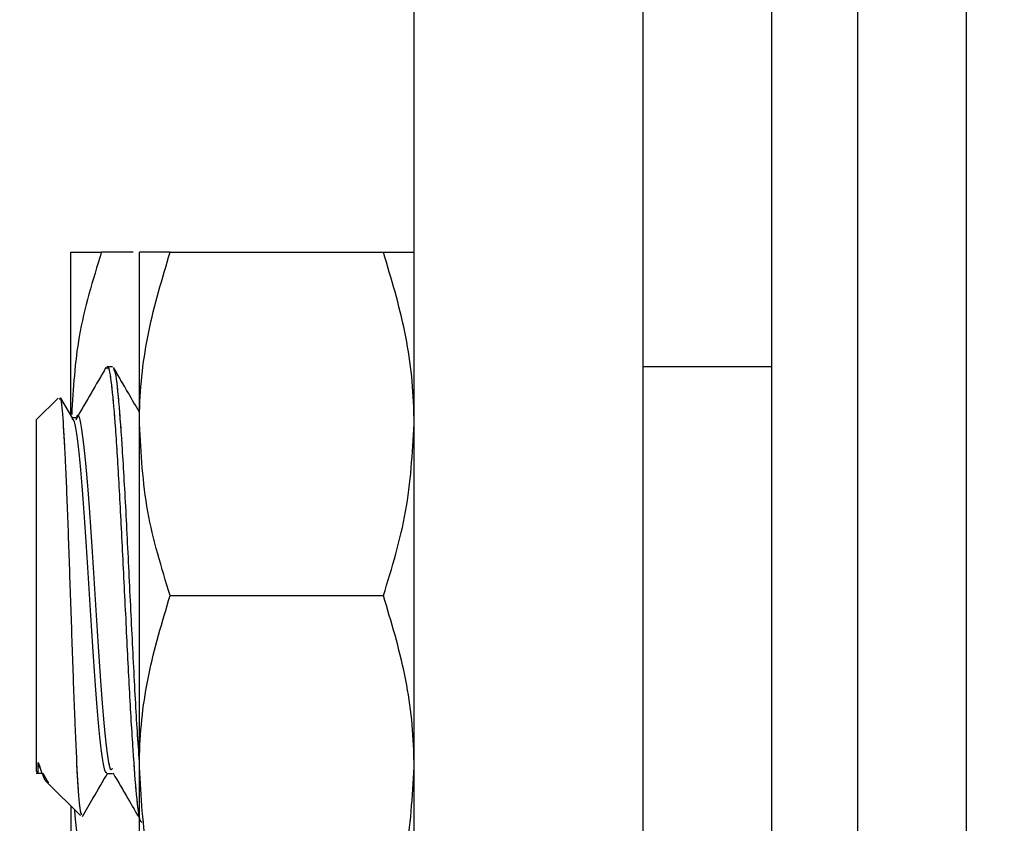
# Paper-space layout 'Sheet9' of a CAD drawing. Header units: inches. Extents: x 2.34 to 9.39, y 0.52 to 7.47.
# Tile 5 of 32: x 4.19 to 4.25, y 2.14 to 2.19. Entities that reach past the tile are written whole.
import ezdxf

# ---------------------------------------------------------------- set-up
doc = ezdxf.new("R2010")
doc.units = ezdxf.units.IN
doc.header["$MEASUREMENT"] = 0
doc.linetypes.add('PHANTOM', pattern=[0.49999999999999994, 0.25, -0.05, 0.05, -0.05, 0.05, -0.05])
doc.layers.add('FORMAT', color=7, linetype='Continuous')
doc.styles.add('SLDTEXTSTYLE0', font='TXT', dxfattribs={"width": 0.75})
doc.dimstyles.new('SLDDIMSTYLE11', dxfattribs={"dimtxt": 0.1041666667, "dimasz": 0.13, "dimexe": 0, "dimexo": 0.0625, "dimgap": 0.0260416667, "dimtad": 0, "dimtih": 1, "dimtoh": 1, "dimdec": 1, "dimlfac": 18, "dimrnd": 1e-09, "dimzin": 12, "dimdsep": 46, "dimtxsty": 'SLDTEXTSTYLE0', "dimsah": 1, "dimcen": 0.09, "dimadec": 0, "dimazin": 3, "dimtfac": 1, "dimtdec": 1, "dimtofl": 0, "dimtmove": 0, "dimatfit": 3, "dimfxl": 1, "dimfrac": 2, "dimtolj": 1, "dimtzin": 12, "dimarcsym": 0})

# ---------------------------------------------------------------- blocks, each defined once
blk = doc.blocks.new('_D_76')
at = {"layer": 'FORMAT', "color": 7}
for p, q in [((5.9691685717, 6.7509256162), (3.1807116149, 6.7509256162)), ((3.3057116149, 6.7509256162), (3.3057116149, 5.1785009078)), ((3.1517764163, 5.1573782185), (3.1200923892, 5.1573782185)), ((3.1200923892, 5.1573782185), (3.1200923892, 4.9918689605)), ((3.4596467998, 5.1573782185), (3.4913308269, 5.1573782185)), ((3.4913308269, 5.1573782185), (3.4913308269, 4.9918689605)), ((3.1200923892, 4.9918689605), (3.1517764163, 4.9918689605)), ((3.4913308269, 4.9918689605), (3.4596467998, 4.9918689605)), ((3.3057116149, 1.986126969), (3.3057116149, 4.8318573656)), ((4.0575565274, 1.986126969), (3.1807116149, 1.986126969))]:
    blk.add_line(p, q, dxfattribs=at)
for points in [[(3.3057116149, 6.7509256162), (3.2857116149, 6.6209256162), (3.3257116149, 6.6209256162)], [(3.3057116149, 1.986126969), (3.3257116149, 2.116126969), (3.2857116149, 2.116126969)]]:
    blk.add_solid(points, dxfattribs=at)
at = {"layer": 'FORMAT', "color": 7, "char_height": 0.1041666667, "attachment_point": 1, "style": 'SLDTEXTSTYLE0'}
for s, insert in [('2178', (3.1517764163, 5.1261468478)), ('85.8', (3.1710665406, 4.9661352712))]:
    blk.add_mtext(s, dxfattribs=dict(at, insert=insert))
blk = doc.blocks.new('_D_78')
at = {"layer": 'FORMAT', "color": 7}
for p, q in [((4.8515722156, 5.7140035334), (3.5529575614, 5.7140035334)), ((3.6779575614, 5.7140035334), (3.6779575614, 4.5406452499)), ((3.5240223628, 4.5195225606), (3.4923383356, 4.5195225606)), ((3.4923383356, 4.5195225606), (3.4923383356, 4.3540133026)), ((3.8318927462, 4.5195225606), (3.8635767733, 4.5195225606)), ((3.8635767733, 4.5195225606), (3.8635767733, 4.3540133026)), ((3.4923383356, 4.3540133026), (3.5240223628, 4.3540133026)), ((3.8635767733, 4.3540133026), (3.8318927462, 4.3540133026)), ((3.6779575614, 1.986126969), (3.6779575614, 4.1940017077)), ((4.0575565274, 1.986126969), (3.5529575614, 1.986126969))]:
    blk.add_line(p, q, dxfattribs=at)
for points in [[(3.6779575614, 5.7140035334), (3.6579575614, 5.5840035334), (3.6979575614, 5.5840035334)], [(3.6779575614, 1.986126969), (3.6979575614, 2.116126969), (3.6579575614, 2.116126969)]]:
    blk.add_solid(points, dxfattribs=at)
at = {"layer": 'FORMAT', "color": 7, "char_height": 0.1041666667, "attachment_point": 1, "style": 'SLDTEXTSTYLE0'}
for s, insert in [('1704', (3.5240223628, 4.4882911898)), ('67.1', (3.543312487, 4.3282796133))]:
    blk.add_mtext(s, dxfattribs=dict(at, insert=insert))

psp = doc.layouts.new('Sheet9')

# ---------------------------------------------------------------- linework, layer by layer
at = {"color": 7, "linetype": 'Continuous', "lineweight": 25}
for p, q in [((4.246093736, 2.1527936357), (4.246093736, 2.275423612)), ((4.2395009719, 2.1527936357), (4.2395009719, 2.2623866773)), ((4.2125704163, 2.1329080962), (4.2125704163, 2.1991105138)), ((4.2264593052, 2.1991105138), (4.2264593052, 2.1329080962)), ((4.2342926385, 2.1527936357), (4.2342926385, 2.1952762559)), ((4.191737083, 2.1638107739), (4.191737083, 2.173626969)), ((4.1955209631, 2.173626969), (4.1935978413, 2.173626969)), ((4.1959037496, 2.1632103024), (4.1959037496, 2.173626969)), ((4.1977645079, 2.173626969), (4.210709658, 2.173626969)), ((4.1942745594, 2.1666825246), (4.1939267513, 2.1666825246)), ((4.2342926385, 2.1666825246), (4.2264593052, 2.1666825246)), ((4.1909592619, 2.1647824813), (4.1896537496, 2.163476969)), ((4.1918536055, 2.1635346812), (4.1911361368, 2.1647716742)), ((4.1896537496, 2.1527936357), (4.1896537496, 2.163476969)), ((4.1921376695, 2.1635829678), (4.1918255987, 2.1635829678)), ((4.1959037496, 2.142376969), (4.1959037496, 2.1632103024)), ((4.1896537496, 2.1421103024), (4.1896537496, 2.1527936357)), ((4.1977645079, 2.1527936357), (4.210709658, 2.1527936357)), ((4.2342926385, 2.1103110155), (4.2342926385, 2.1527936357)), ((4.2395009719, 1.9976053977), (4.2395009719, 2.1527936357)), ((4.246093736, 1.9904106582), (4.246093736, 2.1527936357)), ((4.1896403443, 2.1420065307), (4.1899875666, 2.1420065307)), ((4.1896537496, 2.1421103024), (4.1897597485, 2.1420043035)), ((4.19003194, 2.1420160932), (4.1903624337, 2.1414480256)), ((4.1939272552, 2.1420043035), (4.1942744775, 2.1420043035)), ((4.1959037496, 2.1319603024), (4.1959037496, 2.142376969)), ((4.1903088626, 2.1414551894), (4.1923241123, 2.1394399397)), ((4.191737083, 2.140026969), (4.191737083, 2.1319603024))]:
    psp.add_line(p, q, dxfattribs=at)
at = {"color": 7, "linetype": 'PHANTOM', "lineweight": 18}
for p, q in [((4.246093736, 2.1527936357), (4.246093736, 2.275423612)), ((4.246093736, 2.1527936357), (4.246093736, 2.275423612)), ((4.246093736, 2.1527936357), (4.246093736, 2.275423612)), ((4.2395009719, 2.1527936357), (4.2395009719, 2.2623866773)), ((4.2395009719, 2.1527936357), (4.2395009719, 2.2623866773)), ((4.2395009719, 2.1527936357), (4.2395009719, 2.2623866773)), ((4.2125704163, 2.1329080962), (4.2125704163, 2.1991105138)), ((4.2125704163, 2.1329080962), (4.2125704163, 2.1991105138)), ((4.2125704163, 2.1329080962), (4.2125704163, 2.1991105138)), ((4.2264593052, 2.1991105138), (4.2264593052, 2.1329080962)), ((4.2264593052, 2.1991105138), (4.2264593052, 2.1329080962)), ((4.2264593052, 2.1991105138), (4.2264593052, 2.1329080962)), ((4.2342926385, 2.1527936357), (4.2342926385, 2.1952762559)), ((4.2342926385, 2.1527936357), (4.2342926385, 2.1952762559)), ((4.2342926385, 2.1527936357), (4.2342926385, 2.1952762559)), ((4.191737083, 2.1638107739), (4.191737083, 2.173626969)), ((4.191737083, 2.1638107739), (4.191737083, 2.173626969)), ((4.191737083, 2.1638107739), (4.191737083, 2.173626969)), ((4.1955209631, 2.173626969), (4.1935978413, 2.173626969)), ((4.1955209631, 2.173626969), (4.1935978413, 2.173626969)), ((4.1955209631, 2.173626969), (4.1935978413, 2.173626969)), ((4.1959037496, 2.1632103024), (4.1959037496, 2.173626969)), ((4.1959037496, 2.1632103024), (4.1959037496, 2.173626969)), ((4.1959037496, 2.1632103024), (4.1959037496, 2.173626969)), ((4.1977645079, 2.173626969), (4.210709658, 2.173626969)), ((4.1977645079, 2.173626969), (4.210709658, 2.173626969)), ((4.1977645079, 2.173626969), (4.210709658, 2.173626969)), ((4.1942745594, 2.1666825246), (4.1939267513, 2.1666825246)), ((4.1942745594, 2.1666825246), (4.1939267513, 2.1666825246)), ((4.1942745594, 2.1666825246), (4.1939267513, 2.1666825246)), ((4.2342926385, 2.1666825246), (4.2264593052, 2.1666825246)), ((4.2342926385, 2.1666825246), (4.2264593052, 2.1666825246)), ((4.2342926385, 2.1666825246), (4.2264593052, 2.1666825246)), ((4.1909592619, 2.1647824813), (4.1896537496, 2.163476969)), ((4.1909592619, 2.1647824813), (4.1896537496, 2.163476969)), ((4.1909592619, 2.1647824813), (4.1896537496, 2.163476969)), ((4.1918536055, 2.1635346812), (4.1911361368, 2.1647716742)), ((4.1918536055, 2.1635346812), (4.1911361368, 2.1647716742)), ((4.1918536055, 2.1635346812), (4.1911361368, 2.1647716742)), ((4.1896537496, 2.1527936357), (4.1896537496, 2.163476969)), ((4.1896537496, 2.1527936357), (4.1896537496, 2.163476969)), ((4.1896537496, 2.1527936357), (4.1896537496, 2.163476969)), ((4.1921376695, 2.1635829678), (4.1918255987, 2.1635829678)), ((4.1921376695, 2.1635829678), (4.1918255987, 2.1635829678)), ((4.1921376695, 2.1635829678), (4.1918255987, 2.1635829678)), ((4.1959037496, 2.142376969), (4.1959037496, 2.1632103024)), ((4.1959037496, 2.142376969), (4.1959037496, 2.1632103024)), ((4.1959037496, 2.142376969), (4.1959037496, 2.1632103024)), ((4.1896537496, 2.1421103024), (4.1896537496, 2.1527936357)), ((4.1896537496, 2.1421103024), (4.1896537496, 2.1527936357)), ((4.1896537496, 2.1421103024), (4.1896537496, 2.1527936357)), ((4.1977645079, 2.1527936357), (4.210709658, 2.1527936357)), ((4.1977645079, 2.1527936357), (4.210709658, 2.1527936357)), ((4.1977645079, 2.1527936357), (4.210709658, 2.1527936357)), ((4.2342926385, 2.1103110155), (4.2342926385, 2.1527936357)), ((4.2342926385, 2.1103110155), (4.2342926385, 2.1527936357)), ((4.2342926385, 2.1103110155), (4.2342926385, 2.1527936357)), ((4.2395009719, 1.9976053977), (4.2395009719, 2.1527936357)), ((4.2395009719, 1.9976053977), (4.2395009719, 2.1527936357)), ((4.2395009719, 1.9976053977), (4.2395009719, 2.1527936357)), ((4.246093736, 1.9904106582), (4.246093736, 2.1527936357)), ((4.246093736, 1.9904106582), (4.246093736, 2.1527936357)), ((4.246093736, 1.9904106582), (4.246093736, 2.1527936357)), ((4.1896403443, 2.1420065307), (4.1899875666, 2.1420065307)), ((4.1896403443, 2.1420065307), (4.1899875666, 2.1420065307)), ((4.1896403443, 2.1420065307), (4.1899875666, 2.1420065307)), ((4.1896537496, 2.1421103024), (4.1897597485, 2.1420043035)), ((4.1896537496, 2.1421103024), (4.1897597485, 2.1420043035)), ((4.1896537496, 2.1421103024), (4.1897597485, 2.1420043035)), ((4.19003194, 2.1420160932), (4.1903624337, 2.1414480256)), ((4.19003194, 2.1420160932), (4.1903624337, 2.1414480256)), ((4.19003194, 2.1420160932), (4.1903624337, 2.1414480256)), ((4.1939272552, 2.1420043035), (4.1942744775, 2.1420043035)), ((4.1939272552, 2.1420043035), (4.1942744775, 2.1420043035)), ((4.1939272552, 2.1420043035), (4.1942744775, 2.1420043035)), ((4.1959037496, 2.1319603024), (4.1959037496, 2.142376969)), ((4.1959037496, 2.1319603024), (4.1959037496, 2.142376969)), ((4.1959037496, 2.1319603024), (4.1959037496, 2.142376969)), ((4.1903088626, 2.1414551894), (4.1923241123, 2.1394399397)), ((4.1903088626, 2.1414551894), (4.1923241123, 2.1394399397)), ((4.1903088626, 2.1414551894), (4.1923241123, 2.1394399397)), ((4.191737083, 2.140026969), (4.191737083, 2.1319603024)), ((4.191737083, 2.140026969), (4.191737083, 2.1319603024)), ((4.191737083, 2.140026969), (4.191737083, 2.1319603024))]:
    psp.add_line(p, q, dxfattribs=at)
at = {"color": 7, "linetype": 'Continuous', "lineweight": 25}
for points, knots in [([(4.191737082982, 2.17362696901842), (4.191962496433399, 2.17362696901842), (4.192254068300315, 2.17362696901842), (4.193349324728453, 2.17362696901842), (4.193597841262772, 2.17362696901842)], [0, 0, 0, 0, 0.7730973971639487, 1, 1, 1, 1]), ([(4.193597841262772, 2.17362696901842), (4.193073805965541, 2.171935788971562), (4.192072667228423, 2.168704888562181), (4.191882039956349, 2.165364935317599), (4.191791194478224, 2.163773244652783)], [0, 0, 0, 0, 0.5234392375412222, 1, 1, 1, 1]), ([(4.195903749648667, 2.163210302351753), (4.195905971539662, 2.163457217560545), (4.195922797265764, 2.165327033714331), (4.19632919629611, 2.168852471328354), (4.197283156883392, 2.172025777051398), (4.197764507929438, 2.17362696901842)], [0, 0, 0, 0, 0.0700919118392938, 0.530785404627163, 1, 1, 1, 1]), ([(4.197764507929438, 2.17362696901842), (4.196995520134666, 2.17362696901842), (4.196007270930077, 2.17362696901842), (4.195922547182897, 2.17362696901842), (4.195903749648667, 2.17362696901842)], [0, 0, 0, 0, 0.7781314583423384, 1, 1, 1, 1]), ([(4.212570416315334, 2.163210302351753), (4.212568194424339, 2.163457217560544), (4.212551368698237, 2.165327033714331), (4.21214496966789, 2.168852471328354), (4.211191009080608, 2.172025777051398), (4.210709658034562, 2.17362696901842)], [0, 0, 0, 0, 0.0700919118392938, 0.5307854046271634, 0.9999999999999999, 0.9999999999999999, 0.9999999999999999, 0.9999999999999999]), ([(4.210709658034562, 2.17362696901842), (4.211478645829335, 2.17362696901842), (4.212466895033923, 2.17362696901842), (4.212551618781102, 2.17362696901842), (4.212570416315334, 2.17362696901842)], [0, 0, 0, 0, 0.7781314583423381, 1, 1, 1, 1]), ([(4.193867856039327, 2.166627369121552), (4.193567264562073, 2.16610863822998), (4.192966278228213, 2.165071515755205), (4.192364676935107, 2.164035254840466), (4.192063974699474, 2.163517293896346)], [0, 0, 0, 0, 0.5001635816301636, 0.9999999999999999, 0.9999999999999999, 0.9999999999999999, 0.9999999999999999]), ([(4.193926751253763, 2.166551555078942), (4.193944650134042, 2.166590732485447), (4.194034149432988, 2.16678663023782), (4.194201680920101, 2.165740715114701), (4.19441190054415, 2.16345428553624), (4.194634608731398, 2.15999608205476), (4.194844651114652, 2.155833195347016), (4.195067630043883, 2.151369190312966), (4.195277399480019, 2.147040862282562), (4.195500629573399, 2.14328672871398), (4.195710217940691, 2.140535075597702), (4.195905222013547, 2.13902202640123), (4.196020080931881, 2.13905550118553), (4.196063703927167, 2.139068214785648)], [0, 0, 0, 0, 0.0254418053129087, 0.1272159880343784, 0.2280149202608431, 0.3298179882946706, 0.4305903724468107, 0.5324189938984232, 0.6331680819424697, 0.7350189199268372, 0.8357479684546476, 0.937617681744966, 1, 1, 1, 1]), ([(4.195903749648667, 2.163920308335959), (4.195680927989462, 2.1643042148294), (4.19515560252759, 2.165209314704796), (4.194631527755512, 2.166113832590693), (4.194329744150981, 2.166634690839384)], [0, 0, 0, 0, 0.4241592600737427, 1, 1, 1, 1]), ([(4.195903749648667, 2.142731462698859), (4.195860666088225, 2.14331092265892), (4.195741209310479, 2.144917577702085), (4.195545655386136, 2.14868690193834), (4.195313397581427, 2.153365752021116), (4.195087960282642, 2.158024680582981), (4.194852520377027, 2.162109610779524), (4.194629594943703, 2.165027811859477), (4.194448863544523, 2.166529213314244), (4.194352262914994, 2.166484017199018), (4.194331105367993, 2.166474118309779)], [0, 0, 0, 0, 0.0824177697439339, 0.2285178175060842, 0.3746182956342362, 0.5207199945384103, 0.6668204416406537, 0.8129276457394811, 0.9590272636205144, 1, 1, 1, 1]), ([(4.192400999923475, 2.139516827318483), (4.192365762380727, 2.139571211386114), (4.192282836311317, 2.139699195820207), (4.192146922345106, 2.141662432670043), (4.192001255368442, 2.144851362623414), (4.191854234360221, 2.148934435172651), (4.191705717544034, 2.15334543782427), (4.191561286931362, 2.157599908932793), (4.19141054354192, 2.161217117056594), (4.191267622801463, 2.163721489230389), (4.191141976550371, 2.164939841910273), (4.191069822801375, 2.16475449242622), (4.191046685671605, 2.164695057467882)], [0, 0, 0, 0, 0.083155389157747, 0.1956932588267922, 0.3076459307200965, 0.4175327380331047, 0.5271190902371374, 0.6344642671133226, 0.7414057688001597, 0.846479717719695, 0.9507715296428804, 1, 1, 1, 1]), ([(4.192066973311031, 2.163456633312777), (4.192073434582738, 2.16348923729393), (4.192188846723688, 2.164071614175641), (4.19241046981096, 2.162951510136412), (4.192732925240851, 2.160009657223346), (4.193056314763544, 2.155196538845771), (4.193384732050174, 2.149911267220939), (4.193710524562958, 2.145236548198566), (4.193941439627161, 2.143131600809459), (4.194132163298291, 2.142159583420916), (4.194211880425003, 2.142238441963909), (4.194274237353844, 2.142300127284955)], [0, 0, 0, 0, 0.008711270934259, 0.1556019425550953, 0.3021925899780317, 0.4490160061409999, 0.5964542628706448, 0.7434421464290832, 0.8906776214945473, 0.9144850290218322, 1, 1, 1, 1]), ([(4.191792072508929, 2.16351576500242), (4.191827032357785, 2.163515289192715), (4.191915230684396, 2.163514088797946), (4.192064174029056, 2.162815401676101), (4.192223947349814, 2.161547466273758), (4.192385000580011, 2.159760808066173), (4.192552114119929, 2.157587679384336), (4.192708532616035, 2.155136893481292), (4.192874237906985, 2.15255712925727), (4.193037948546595, 2.149989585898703), (4.193195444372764, 2.147578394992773), (4.19336323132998, 2.145470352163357), (4.193521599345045, 2.143764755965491), (4.193684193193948, 2.142602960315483), (4.193822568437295, 2.142018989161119), (4.193901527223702, 2.142064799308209), (4.193927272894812, 2.14207973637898)], [0, 0, 0, 0, 0.0502544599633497, 0.1267842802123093, 0.2025389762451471, 0.2784313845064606, 0.3549286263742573, 0.4303227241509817, 0.5066909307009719, 0.5828592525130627, 0.6583725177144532, 0.7349231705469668, 0.8105300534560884, 0.8865833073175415, 0.963018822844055, 1, 1, 1, 1]), ([(4.197764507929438, 2.152793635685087), (4.197244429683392, 2.154485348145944), (4.196194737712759, 2.157899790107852), (4.19600133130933, 2.161429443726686), (4.195903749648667, 2.163210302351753)], [0, 0, 0, 0, 0.4954579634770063, 0.9999999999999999, 0.9999999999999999, 0.9999999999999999, 0.9999999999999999]), ([(4.210709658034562, 2.152793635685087), (4.211229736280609, 2.154485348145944), (4.212279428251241, 2.157899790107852), (4.212472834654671, 2.161429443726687), (4.212570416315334, 2.163210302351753)], [0, 0, 0, 0, 0.4954579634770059, 0.9999999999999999, 0.9999999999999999, 0.9999999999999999, 0.9999999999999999]), ([(4.195903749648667, 2.14237696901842), (4.195905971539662, 2.142623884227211), (4.195922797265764, 2.144493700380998), (4.19632919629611, 2.148019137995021), (4.197283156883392, 2.151192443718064), (4.197764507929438, 2.152793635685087)], [0, 0, 0, 0, 0.0700919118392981, 0.530785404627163, 1, 1, 1, 1]), ([(4.212570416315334, 2.14237696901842), (4.212568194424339, 2.142623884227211), (4.212551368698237, 2.144493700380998), (4.21214496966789, 2.148019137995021), (4.211191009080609, 2.151192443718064), (4.210709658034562, 2.152793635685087)], [0, 0, 0, 0, 0.0700919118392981, 0.5307854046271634, 0.9999999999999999, 0.9999999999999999, 0.9999999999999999, 0.9999999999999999]), ([(4.189759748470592, 2.142673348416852), (4.189777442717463, 2.14257346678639), (4.189823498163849, 2.142313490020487), (4.189868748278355, 2.142345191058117), (4.189896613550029, 2.142364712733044)], [0, 0, 0, 0, 0.3841944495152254, 1, 1, 1, 1]), ([(4.189759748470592, 2.142673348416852), (4.189940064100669, 2.142116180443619), (4.190162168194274, 2.141429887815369), (4.190367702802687, 2.141466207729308), (4.190406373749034, 2.141473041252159)], [0, 0, 0, 0, 0.8118518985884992, 1, 1, 1, 1]), ([(4.189759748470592, 2.142015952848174), (4.189759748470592, 2.142014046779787), (4.189759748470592, 2.141996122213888), (4.189759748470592, 2.142146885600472), (4.189759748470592, 2.142477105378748), (4.189759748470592, 2.142673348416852)], [0, 0, 0, 0, 0.046053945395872, 0.4330888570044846, 1, 1, 1, 1]), ([(4.192443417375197, 2.13938463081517), (4.192661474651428, 2.13976093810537), (4.193167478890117, 2.140634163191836), (4.193674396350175, 2.141507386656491), (4.19396286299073, 2.14200430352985)], [0, 0, 0, 0, 0.4309396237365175, 0.9999999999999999, 0.9999999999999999, 0.9999999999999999, 0.9999999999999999]), ([(4.194305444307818, 2.142016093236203), (4.19460489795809, 2.141500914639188), (4.195137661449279, 2.140584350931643), (4.195670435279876, 2.139670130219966), (4.195903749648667, 2.139269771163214)], [0, 0, 0, 0, 0.5620761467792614, 0.9999999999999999, 0.9999999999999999, 0.9999999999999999, 0.9999999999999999]), ([(4.197764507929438, 2.131960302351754), (4.197244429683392, 2.133652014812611), (4.196194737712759, 2.137066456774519), (4.19600133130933, 2.140596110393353), (4.195903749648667, 2.14237696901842)], [0, 0, 0, 0, 0.4954579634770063, 0.9999999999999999, 0.9999999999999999, 0.9999999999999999, 0.9999999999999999]), ([(4.210709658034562, 2.131960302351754), (4.211229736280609, 2.133652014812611), (4.212279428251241, 2.137066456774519), (4.212472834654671, 2.140596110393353), (4.212570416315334, 2.14237696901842)], [0, 0, 0, 0, 0.4954579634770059, 0.9999999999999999, 0.9999999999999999, 0.9999999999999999, 0.9999999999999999]), ([(4.191955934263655, 2.139808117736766), (4.192042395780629, 2.138798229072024), (4.192270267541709, 2.136136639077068), (4.193089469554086, 2.133559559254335), (4.193597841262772, 2.131960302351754)], [0, 0, 0, 0, 0.379430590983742, 1, 1, 1, 1])]:
    psp.add_open_spline(points, degree=3, knots=knots, dxfattribs=at)
at = {"color": 7, "linetype": 'PHANTOM', "lineweight": 18}
for points, knots in [([(4.191737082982, 2.17362696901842), (4.191962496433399, 2.17362696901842), (4.192254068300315, 2.17362696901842), (4.193349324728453, 2.17362696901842), (4.193597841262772, 2.17362696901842)], [0, 0, 0, 0, 0.7730973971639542, 1, 1, 1, 1]), ([(4.191737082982, 2.173626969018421), (4.191962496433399, 2.173626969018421), (4.192254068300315, 2.173626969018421), (4.193349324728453, 2.17362696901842), (4.193597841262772, 2.173626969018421)], [0, 0, 0, 0, 0.7730973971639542, 1, 1, 1, 1]), ([(4.191737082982, 2.173626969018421), (4.191962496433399, 2.173626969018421), (4.192254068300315, 2.173626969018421), (4.193349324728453, 2.173626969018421), (4.193597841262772, 2.173626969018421)], [0, 0, 0, 0, 0.7730973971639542, 1, 1, 1, 1]), ([(4.193597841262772, 2.17362696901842), (4.193073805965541, 2.171935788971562), (4.192072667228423, 2.168704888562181), (4.191882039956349, 2.165364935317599), (4.191791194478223, 2.163773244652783)], [0, 0, 0, 0, 0.523439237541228, 1, 1, 1, 1]), ([(4.193597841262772, 2.173626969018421), (4.193073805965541, 2.171935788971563), (4.192072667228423, 2.168704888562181), (4.191882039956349, 2.165364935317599), (4.191791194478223, 2.163773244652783)], [0, 0, 0, 0, 0.5234392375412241, 1, 1, 1, 1]), ([(4.193597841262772, 2.173626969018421), (4.193073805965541, 2.171935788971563), (4.192072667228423, 2.168704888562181), (4.191882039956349, 2.165364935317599), (4.191791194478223, 2.163773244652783)], [0, 0, 0, 0, 0.5234392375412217, 1, 1, 1, 1]), ([(4.195903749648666, 2.163210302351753), (4.195905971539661, 2.163457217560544), (4.195922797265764, 2.165327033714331), (4.19632919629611, 2.168852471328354), (4.197283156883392, 2.172025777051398), (4.197764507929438, 2.17362696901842)], [0, 0, 0, 0, 0.0700919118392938, 0.5307854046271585, 0.9999999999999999, 0.9999999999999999, 0.9999999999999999, 0.9999999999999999]), ([(4.197764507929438, 2.17362696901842), (4.196995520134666, 2.17362696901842), (4.196007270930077, 2.173626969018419), (4.195922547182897, 2.17362696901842), (4.195903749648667, 2.17362696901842)], [0, 0, 0, 0, 0.7781314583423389, 1, 1, 1, 1]), ([(4.195903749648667, 2.163210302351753), (4.195905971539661, 2.163457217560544), (4.195922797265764, 2.165327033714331), (4.19632919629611, 2.168852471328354), (4.197283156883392, 2.172025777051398), (4.197764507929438, 2.17362696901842)], [0, 0, 0, 0, 0.0700919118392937, 0.5307854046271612, 1, 1, 1, 1]), ([(4.197764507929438, 2.17362696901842), (4.196995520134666, 2.17362696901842), (4.196007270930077, 2.173626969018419), (4.195922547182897, 2.17362696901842), (4.195903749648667, 2.17362696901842)], [0, 0, 0, 0, 0.7781314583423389, 1, 1, 1, 1]), ([(4.195903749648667, 2.163210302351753), (4.195905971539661, 2.163457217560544), (4.195922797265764, 2.165327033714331), (4.19632919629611, 2.168852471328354), (4.197283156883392, 2.172025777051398), (4.197764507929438, 2.17362696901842)], [0, 0, 0, 0, 0.0700919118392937, 0.5307854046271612, 1, 1, 1, 1]), ([(4.197764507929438, 2.17362696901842), (4.196995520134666, 2.17362696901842), (4.196007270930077, 2.173626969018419), (4.195922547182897, 2.17362696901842), (4.195903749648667, 2.17362696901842)], [0, 0, 0, 0, 0.7781314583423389, 1, 1, 1, 1]), ([(4.212570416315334, 2.163210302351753), (4.212568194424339, 2.163457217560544), (4.212551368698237, 2.165327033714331), (4.212144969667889, 2.168852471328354), (4.211191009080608, 2.172025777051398), (4.210709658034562, 2.17362696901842)], [0, 0, 0, 0, 0.0700919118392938, 0.5307854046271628, 0.9999999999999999, 0.9999999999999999, 0.9999999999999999, 0.9999999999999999]), ([(4.210709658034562, 2.17362696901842), (4.211478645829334, 2.173626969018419), (4.212466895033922, 2.173626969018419), (4.212551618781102, 2.17362696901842), (4.212570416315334, 2.17362696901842)], [0, 0, 0, 0, 0.7781314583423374, 1, 1, 1, 1]), ([(4.212570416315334, 2.163210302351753), (4.212568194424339, 2.163457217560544), (4.212551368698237, 2.165327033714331), (4.21214496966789, 2.168852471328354), (4.211191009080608, 2.172025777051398), (4.210709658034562, 2.17362696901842)], [0, 0, 0, 0, 0.0700919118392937, 0.5307854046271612, 1, 1, 1, 1]), ([(4.210709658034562, 2.17362696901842), (4.211478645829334, 2.173626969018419), (4.212466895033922, 2.173626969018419), (4.212551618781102, 2.17362696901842), (4.212570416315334, 2.17362696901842)], [0, 0, 0, 0, 0.7781314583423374, 1, 1, 1, 1]), ([(4.212570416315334, 2.163210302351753), (4.212568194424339, 2.163457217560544), (4.212551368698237, 2.165327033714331), (4.21214496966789, 2.168852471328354), (4.211191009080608, 2.172025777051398), (4.210709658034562, 2.17362696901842)], [0, 0, 0, 0, 0.0700919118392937, 0.5307854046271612, 1, 1, 1, 1]), ([(4.210709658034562, 2.17362696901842), (4.211478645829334, 2.173626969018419), (4.212466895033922, 2.173626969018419), (4.212551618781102, 2.17362696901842), (4.212570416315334, 2.17362696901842)], [0, 0, 0, 0, 0.7781314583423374, 1, 1, 1, 1]), ([(4.193867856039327, 2.166627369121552), (4.193567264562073, 2.16610863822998), (4.192966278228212, 2.165071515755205), (4.192364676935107, 2.164035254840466), (4.192063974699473, 2.163517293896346)], [0, 0, 0, 0, 0.5001635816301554, 1, 1, 1, 1]), ([(4.193867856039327, 2.166627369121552), (4.193567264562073, 2.16610863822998), (4.192966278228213, 2.165071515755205), (4.192364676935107, 2.164035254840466), (4.192063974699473, 2.163517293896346)], [0, 0, 0, 0, 0.5001635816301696, 0.9999999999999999, 0.9999999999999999, 0.9999999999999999, 0.9999999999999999]), ([(4.193867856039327, 2.166627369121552), (4.193567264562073, 2.16610863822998), (4.192966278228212, 2.165071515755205), (4.192364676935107, 2.164035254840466), (4.192063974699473, 2.163517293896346)], [0, 0, 0, 0, 0.5001635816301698, 1, 1, 1, 1]), ([(4.193926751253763, 2.166551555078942), (4.193944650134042, 2.166590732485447), (4.194034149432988, 2.16678663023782), (4.194201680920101, 2.165740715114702), (4.19441190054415, 2.16345428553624), (4.194634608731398, 2.15999608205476), (4.194844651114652, 2.155833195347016), (4.195067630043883, 2.151369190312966), (4.195277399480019, 2.147040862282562), (4.195500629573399, 2.14328672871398), (4.195710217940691, 2.140535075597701), (4.195905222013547, 2.13902202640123), (4.19602008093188, 2.13905550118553), (4.196063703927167, 2.139068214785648)], [0, 0, 0, 0, 0.025441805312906, 0.1272159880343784, 0.2280149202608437, 0.3298179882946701, 0.4305903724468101, 0.5324189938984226, 0.6331680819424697, 0.7350189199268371, 0.8357479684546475, 0.937617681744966, 1, 1, 1, 1]), ([(4.193926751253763, 2.166551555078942), (4.193944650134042, 2.166590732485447), (4.194034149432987, 2.16678663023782), (4.194201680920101, 2.165740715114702), (4.19441190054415, 2.16345428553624), (4.194634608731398, 2.15999608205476), (4.194844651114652, 2.155833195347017), (4.195067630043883, 2.151369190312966), (4.195277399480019, 2.147040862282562), (4.195500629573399, 2.14328672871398), (4.195710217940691, 2.140535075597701), (4.195905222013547, 2.13902202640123), (4.19602008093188, 2.13905550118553), (4.196063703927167, 2.139068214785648)], [0, 0, 0, 0, 0.0254418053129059, 0.1272159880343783, 0.2280149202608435, 0.3298179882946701, 0.4305903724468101, 0.5324189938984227, 0.6331680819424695, 0.735018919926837, 0.8357479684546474, 0.9376176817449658, 0.9999999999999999, 0.9999999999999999, 0.9999999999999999, 0.9999999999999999]), ([(4.193926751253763, 2.166551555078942), (4.193944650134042, 2.166590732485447), (4.194034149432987, 2.16678663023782), (4.194201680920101, 2.165740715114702), (4.19441190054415, 2.16345428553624), (4.194634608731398, 2.15999608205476), (4.194844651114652, 2.155833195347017), (4.195067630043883, 2.151369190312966), (4.195277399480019, 2.147040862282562), (4.195500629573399, 2.14328672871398), (4.195710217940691, 2.140535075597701), (4.195905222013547, 2.13902202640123), (4.19602008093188, 2.13905550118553), (4.196063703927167, 2.139068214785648)], [0, 0, 0, 0, 0.0254418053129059, 0.1272159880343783, 0.2280149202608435, 0.3298179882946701, 0.4305903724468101, 0.5324189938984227, 0.6331680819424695, 0.735018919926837, 0.8357479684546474, 0.9376176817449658, 0.9999999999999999, 0.9999999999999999, 0.9999999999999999, 0.9999999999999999]), ([(4.195903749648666, 2.163920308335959), (4.195680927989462, 2.1643042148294), (4.19515560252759, 2.165209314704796), (4.194631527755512, 2.166113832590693), (4.194329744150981, 2.166634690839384)], [0, 0, 0, 0, 0.4241592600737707, 1, 1, 1, 1]), ([(4.195903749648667, 2.163920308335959), (4.195680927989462, 2.1643042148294), (4.19515560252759, 2.165209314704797), (4.194631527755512, 2.166113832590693), (4.194329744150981, 2.166634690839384)], [0, 0, 0, 0, 0.4241592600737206, 1, 1, 1, 1]), ([(4.195903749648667, 2.163920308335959), (4.195680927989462, 2.1643042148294), (4.19515560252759, 2.165209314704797), (4.194631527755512, 2.166113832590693), (4.194329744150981, 2.166634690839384)], [0, 0, 0, 0, 0.4241592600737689, 0.9999999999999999, 0.9999999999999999, 0.9999999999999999, 0.9999999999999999]), ([(4.195903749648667, 2.142731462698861), (4.195860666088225, 2.143310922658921), (4.195741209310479, 2.144917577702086), (4.195545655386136, 2.14868690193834), (4.195313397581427, 2.153365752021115), (4.195087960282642, 2.158024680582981), (4.194852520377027, 2.162109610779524), (4.194629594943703, 2.165027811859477), (4.194448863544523, 2.166529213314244), (4.194352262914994, 2.166484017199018), (4.194331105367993, 2.166474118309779)], [0, 0, 0, 0, 0.0824177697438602, 0.2285178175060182, 0.3746182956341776, 0.5207199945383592, 0.6668204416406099, 0.8129276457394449, 0.9590272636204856, 1, 1, 1, 1]), ([(4.195903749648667, 2.142731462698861), (4.195860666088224, 2.143310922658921), (4.195741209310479, 2.144917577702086), (4.195545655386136, 2.14868690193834), (4.195313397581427, 2.153365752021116), (4.195087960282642, 2.158024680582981), (4.194852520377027, 2.162109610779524), (4.194629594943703, 2.165027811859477), (4.194448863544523, 2.166529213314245), (4.194352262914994, 2.166484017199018), (4.194331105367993, 2.166474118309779)], [0, 0, 0, 0, 0.082417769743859, 0.2285178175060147, 0.3746182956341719, 0.5207199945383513, 0.6668204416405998, 0.8129276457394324, 0.9590272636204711, 1, 1, 1, 1]), ([(4.195903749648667, 2.142731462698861), (4.195860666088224, 2.143310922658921), (4.195741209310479, 2.144917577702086), (4.195545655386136, 2.14868690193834), (4.195313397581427, 2.153365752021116), (4.195087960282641, 2.158024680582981), (4.194852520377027, 2.162109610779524), (4.194629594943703, 2.165027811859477), (4.194448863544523, 2.166529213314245), (4.194352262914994, 2.166484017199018), (4.194331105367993, 2.166474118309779)], [0, 0, 0, 0, 0.0824177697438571, 0.2285178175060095, 0.3746182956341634, 0.5207199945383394, 0.6668204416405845, 0.8129276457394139, 0.9590272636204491, 0.9999999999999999, 0.9999999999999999, 0.9999999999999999, 0.9999999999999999]), ([(4.192400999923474, 2.139516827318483), (4.192365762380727, 2.139571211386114), (4.192282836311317, 2.139699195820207), (4.192146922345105, 2.141662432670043), (4.192001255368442, 2.144851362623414), (4.191854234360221, 2.148934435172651), (4.191705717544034, 2.15334543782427), (4.191561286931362, 2.157599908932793), (4.19141054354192, 2.161217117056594), (4.191267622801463, 2.163721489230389), (4.19114197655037, 2.164939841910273), (4.191069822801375, 2.16475449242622), (4.191046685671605, 2.164695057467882)], [0, 0, 0, 0, 0.0831553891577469, 0.1956932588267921, 0.3076459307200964, 0.4175327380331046, 0.5271190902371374, 0.6344642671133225, 0.7414057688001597, 0.8464797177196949, 0.9507715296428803, 1, 1, 1, 1]), ([(4.192400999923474, 2.139516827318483), (4.192365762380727, 2.139571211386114), (4.192282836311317, 2.139699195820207), (4.192146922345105, 2.141662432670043), (4.192001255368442, 2.144851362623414), (4.191854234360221, 2.148934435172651), (4.191705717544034, 2.15334543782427), (4.191561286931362, 2.157599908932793), (4.19141054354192, 2.161217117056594), (4.191267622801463, 2.163721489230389), (4.19114197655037, 2.164939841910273), (4.191069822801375, 2.16475449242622), (4.191046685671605, 2.164695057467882)], [0, 0, 0, 0, 0.0831553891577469, 0.1956932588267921, 0.3076459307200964, 0.4175327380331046, 0.5271190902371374, 0.6344642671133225, 0.7414057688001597, 0.8464797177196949, 0.9507715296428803, 1, 1, 1, 1]), ([(4.192400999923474, 2.139516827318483), (4.192365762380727, 2.139571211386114), (4.192282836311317, 2.139699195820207), (4.192146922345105, 2.141662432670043), (4.192001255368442, 2.144851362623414), (4.191854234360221, 2.148934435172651), (4.191705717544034, 2.15334543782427), (4.191561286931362, 2.157599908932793), (4.19141054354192, 2.161217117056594), (4.191267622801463, 2.163721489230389), (4.19114197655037, 2.164939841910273), (4.191069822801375, 2.16475449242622), (4.191046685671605, 2.164695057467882)], [0, 0, 0, 0, 0.0831553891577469, 0.1956932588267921, 0.3076459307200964, 0.4175327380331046, 0.5271190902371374, 0.6344642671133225, 0.7414057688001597, 0.8464797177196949, 0.9507715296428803, 1, 1, 1, 1]), ([(4.192066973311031, 2.163456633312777), (4.192073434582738, 2.16348923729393), (4.192188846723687, 2.16407161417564), (4.192410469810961, 2.162951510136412), (4.19273292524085, 2.160009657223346), (4.193056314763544, 2.155196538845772), (4.193384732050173, 2.149911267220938), (4.193710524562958, 2.145236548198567), (4.193941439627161, 2.143131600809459), (4.194132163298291, 2.142159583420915), (4.194211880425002, 2.142238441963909), (4.194274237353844, 2.142300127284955)], [0, 0, 0, 0, 0.0087112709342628, 0.1556019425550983, 0.3021925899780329, 0.4490160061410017, 0.5964542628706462, 0.7434421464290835, 0.8906776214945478, 0.9144850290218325, 1, 1, 1, 1]), ([(4.192066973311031, 2.163456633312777), (4.192073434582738, 2.16348923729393), (4.192188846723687, 2.164071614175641), (4.19241046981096, 2.162951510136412), (4.192732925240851, 2.160009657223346), (4.193056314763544, 2.155196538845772), (4.193384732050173, 2.149911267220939), (4.193710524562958, 2.145236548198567), (4.193941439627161, 2.14313160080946), (4.19413216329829, 2.142159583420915), (4.194211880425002, 2.142238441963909), (4.194274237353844, 2.142300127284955)], [0, 0, 0, 0, 0.0087112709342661, 0.1556019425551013, 0.3021925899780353, 0.4490160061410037, 0.5964542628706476, 0.7434421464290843, 0.8906776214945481, 0.9144850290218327, 1, 1, 1, 1]), ([(4.192066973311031, 2.163456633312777), (4.192073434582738, 2.16348923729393), (4.192188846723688, 2.164071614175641), (4.19241046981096, 2.162951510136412), (4.192732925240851, 2.160009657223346), (4.193056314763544, 2.155196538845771), (4.193384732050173, 2.149911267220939), (4.193710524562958, 2.145236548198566), (4.193941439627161, 2.14313160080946), (4.19413216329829, 2.142159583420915), (4.194211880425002, 2.142238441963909), (4.194274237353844, 2.142300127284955)], [0, 0, 0, 0, 0.0087112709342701, 0.1556019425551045, 0.302192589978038, 0.4490160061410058, 0.5964542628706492, 0.7434421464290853, 0.8906776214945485, 0.914485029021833, 1, 1, 1, 1]), ([(4.191792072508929, 2.16351576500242), (4.191827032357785, 2.163515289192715), (4.191915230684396, 2.163514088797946), (4.192064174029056, 2.162815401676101), (4.192223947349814, 2.161547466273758), (4.192385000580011, 2.159760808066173), (4.192552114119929, 2.157587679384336), (4.192708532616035, 2.155136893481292), (4.192874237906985, 2.15255712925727), (4.193037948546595, 2.149989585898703), (4.193195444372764, 2.147578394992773), (4.19336323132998, 2.145470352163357), (4.193521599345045, 2.143764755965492), (4.193684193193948, 2.142602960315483), (4.193822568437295, 2.142018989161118), (4.193901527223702, 2.142064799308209), (4.193927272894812, 2.14207973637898)], [0, 0, 0, 0, 0.0502544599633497, 0.126784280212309, 0.202538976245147, 0.2784313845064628, 0.3549286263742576, 0.4303227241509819, 0.5066909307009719, 0.5828592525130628, 0.6583725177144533, 0.7349231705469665, 0.8105300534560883, 0.8865833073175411, 0.9630188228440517, 1, 1, 1, 1]), ([(4.191792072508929, 2.16351576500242), (4.191827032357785, 2.163515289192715), (4.191915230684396, 2.163514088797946), (4.192064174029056, 2.162815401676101), (4.192223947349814, 2.161547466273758), (4.192385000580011, 2.159760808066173), (4.192552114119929, 2.157587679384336), (4.192708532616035, 2.155136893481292), (4.192874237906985, 2.15255712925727), (4.193037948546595, 2.149989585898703), (4.193195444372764, 2.147578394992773), (4.19336323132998, 2.145470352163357), (4.193521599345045, 2.143764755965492), (4.193684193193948, 2.142602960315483), (4.193822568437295, 2.142018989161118), (4.193901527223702, 2.142064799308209), (4.193927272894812, 2.14207973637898)], [0, 0, 0, 0, 0.0502544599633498, 0.1267842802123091, 0.2025389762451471, 0.2784313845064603, 0.3549286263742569, 0.4303227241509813, 0.5066909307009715, 0.5828592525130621, 0.6583725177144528, 0.7349231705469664, 0.810530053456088, 0.8865833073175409, 0.9630188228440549, 0.9999999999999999, 0.9999999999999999, 0.9999999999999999, 0.9999999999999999]), ([(4.191792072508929, 2.16351576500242), (4.191827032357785, 2.163515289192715), (4.191915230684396, 2.163514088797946), (4.192064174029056, 2.162815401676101), (4.192223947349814, 2.161547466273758), (4.192385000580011, 2.159760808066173), (4.192552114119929, 2.157587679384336), (4.192708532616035, 2.155136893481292), (4.192874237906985, 2.15255712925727), (4.193037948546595, 2.149989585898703), (4.193195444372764, 2.147578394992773), (4.19336323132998, 2.145470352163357), (4.193521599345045, 2.143764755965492), (4.193684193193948, 2.142602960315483), (4.193822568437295, 2.142018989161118), (4.193901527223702, 2.142064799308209), (4.193927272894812, 2.14207973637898)], [0, 0, 0, 0, 0.0502544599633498, 0.1267842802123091, 0.2025389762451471, 0.2784313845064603, 0.3549286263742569, 0.4303227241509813, 0.5066909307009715, 0.5828592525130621, 0.6583725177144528, 0.7349231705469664, 0.810530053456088, 0.8865833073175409, 0.9630188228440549, 0.9999999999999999, 0.9999999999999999, 0.9999999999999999, 0.9999999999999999]), ([(4.197764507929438, 2.152793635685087), (4.197244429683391, 2.154485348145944), (4.196194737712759, 2.157899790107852), (4.19600133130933, 2.161429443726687), (4.195903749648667, 2.163210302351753)], [0, 0, 0, 0, 0.4954579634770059, 0.9999999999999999, 0.9999999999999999, 0.9999999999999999, 0.9999999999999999]), ([(4.197764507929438, 2.152793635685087), (4.197244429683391, 2.154485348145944), (4.196194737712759, 2.157899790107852), (4.19600133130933, 2.161429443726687), (4.195903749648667, 2.163210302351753)], [0, 0, 0, 0, 0.4954579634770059, 0.9999999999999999, 0.9999999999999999, 0.9999999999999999, 0.9999999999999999]), ([(4.197764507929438, 2.152793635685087), (4.197244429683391, 2.154485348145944), (4.196194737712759, 2.157899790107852), (4.19600133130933, 2.161429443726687), (4.195903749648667, 2.163210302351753)], [0, 0, 0, 0, 0.4954579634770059, 0.9999999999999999, 0.9999999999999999, 0.9999999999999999, 0.9999999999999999]), ([(4.210709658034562, 2.152793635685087), (4.211229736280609, 2.154485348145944), (4.212279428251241, 2.157899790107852), (4.21247283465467, 2.161429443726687), (4.212570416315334, 2.163210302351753)], [0, 0, 0, 0, 0.4954579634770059, 0.9999999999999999, 0.9999999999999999, 0.9999999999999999, 0.9999999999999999]), ([(4.210709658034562, 2.152793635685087), (4.211229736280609, 2.154485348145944), (4.212279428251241, 2.157899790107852), (4.21247283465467, 2.161429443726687), (4.212570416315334, 2.163210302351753)], [0, 0, 0, 0, 0.4954579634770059, 0.9999999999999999, 0.9999999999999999, 0.9999999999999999, 0.9999999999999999]), ([(4.210709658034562, 2.152793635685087), (4.211229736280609, 2.154485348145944), (4.212279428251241, 2.157899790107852), (4.21247283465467, 2.161429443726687), (4.212570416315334, 2.163210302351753)], [0, 0, 0, 0, 0.4954579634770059, 0.9999999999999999, 0.9999999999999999, 0.9999999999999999, 0.9999999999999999]), ([(4.195903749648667, 2.14237696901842), (4.195905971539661, 2.142623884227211), (4.195922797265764, 2.144493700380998), (4.19632919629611, 2.148019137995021), (4.197283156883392, 2.151192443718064), (4.197764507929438, 2.152793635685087)], [0, 0, 0, 0, 0.070091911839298, 0.5307854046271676, 0.9999999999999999, 0.9999999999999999, 0.9999999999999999, 0.9999999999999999]), ([(4.195903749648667, 2.14237696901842), (4.195905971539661, 2.142623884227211), (4.195922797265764, 2.144493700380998), (4.19632919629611, 2.148019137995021), (4.197283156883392, 2.151192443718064), (4.197764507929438, 2.152793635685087)], [0, 0, 0, 0, 0.070091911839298, 0.5307854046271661, 1, 1, 1, 1]), ([(4.195903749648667, 2.14237696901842), (4.195905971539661, 2.142623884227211), (4.195922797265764, 2.144493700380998), (4.19632919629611, 2.148019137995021), (4.197283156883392, 2.151192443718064), (4.197764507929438, 2.152793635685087)], [0, 0, 0, 0, 0.070091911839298, 0.5307854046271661, 1, 1, 1, 1]), ([(4.212570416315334, 2.14237696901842), (4.212568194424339, 2.142623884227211), (4.212551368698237, 2.144493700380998), (4.21214496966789, 2.148019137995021), (4.211191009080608, 2.151192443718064), (4.210709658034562, 2.152793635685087)], [0, 0, 0, 0, 0.070091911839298, 0.5307854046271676, 0.9999999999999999, 0.9999999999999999, 0.9999999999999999, 0.9999999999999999]), ([(4.212570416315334, 2.14237696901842), (4.212568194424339, 2.142623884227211), (4.212551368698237, 2.144493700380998), (4.21214496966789, 2.148019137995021), (4.211191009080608, 2.151192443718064), (4.210709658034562, 2.152793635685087)], [0, 0, 0, 0, 0.070091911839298, 0.5307854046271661, 1, 1, 1, 1]), ([(4.212570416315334, 2.14237696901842), (4.212568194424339, 2.142623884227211), (4.212551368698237, 2.144493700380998), (4.21214496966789, 2.148019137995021), (4.211191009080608, 2.151192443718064), (4.210709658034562, 2.152793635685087)], [0, 0, 0, 0, 0.070091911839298, 0.5307854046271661, 1, 1, 1, 1]), ([(4.189759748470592, 2.142673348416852), (4.189777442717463, 2.14257346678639), (4.189823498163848, 2.142313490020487), (4.189868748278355, 2.142345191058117), (4.189896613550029, 2.142364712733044)], [0, 0, 0, 0, 0.384194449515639, 1, 1, 1, 1]), ([(4.189759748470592, 2.142673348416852), (4.189940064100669, 2.142116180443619), (4.190162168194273, 2.141429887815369), (4.190367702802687, 2.141466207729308), (4.190406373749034, 2.141473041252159)], [0, 0, 0, 0, 0.8118518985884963, 1, 1, 1, 1]), ([(4.189759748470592, 2.142015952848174), (4.189759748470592, 2.142014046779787), (4.189759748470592, 2.141996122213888), (4.189759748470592, 2.142146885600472), (4.189759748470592, 2.142477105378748), (4.189759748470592, 2.142673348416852)], [0, 0, 0, 0, 0.0460539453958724, 0.4330888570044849, 1, 1, 1, 1]), ([(4.189759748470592, 2.142673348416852), (4.189777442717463, 2.14257346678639), (4.189823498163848, 2.142313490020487), (4.189868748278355, 2.142345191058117), (4.189896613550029, 2.142364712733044)], [0, 0, 0, 0, 0.384194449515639, 1, 1, 1, 1]), ([(4.189759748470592, 2.142673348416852), (4.189940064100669, 2.142116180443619), (4.190162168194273, 2.141429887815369), (4.190367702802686, 2.141466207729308), (4.190406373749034, 2.141473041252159)], [0, 0, 0, 0, 0.8118518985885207, 1, 1, 1, 1]), ([(4.189759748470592, 2.142015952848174), (4.189759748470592, 2.142014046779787), (4.189759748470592, 2.141996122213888), (4.189759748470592, 2.142146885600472), (4.189759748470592, 2.142477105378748), (4.189759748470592, 2.142673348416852)], [0, 0, 0, 0, 0.0460539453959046, 0.4330888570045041, 1, 1, 1, 1]), ([(4.189759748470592, 2.142673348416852), (4.189777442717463, 2.14257346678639), (4.189823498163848, 2.142313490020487), (4.189868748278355, 2.142345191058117), (4.189896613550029, 2.142364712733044)], [0, 0, 0, 0, 0.384194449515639, 1, 1, 1, 1]), ([(4.189759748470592, 2.142673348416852), (4.189940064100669, 2.142116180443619), (4.190162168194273, 2.141429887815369), (4.190367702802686, 2.141466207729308), (4.190406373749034, 2.141473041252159)], [0, 0, 0, 0, 0.8118518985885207, 1, 1, 1, 1]), ([(4.189759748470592, 2.142015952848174), (4.189759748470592, 2.142014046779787), (4.189759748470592, 2.141996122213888), (4.189759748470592, 2.142146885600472), (4.189759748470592, 2.142477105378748), (4.189759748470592, 2.142673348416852)], [0, 0, 0, 0, 0.0460539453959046, 0.4330888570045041, 1, 1, 1, 1]), ([(4.192443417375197, 2.13938463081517), (4.192661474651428, 2.13976093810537), (4.193167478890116, 2.140634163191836), (4.193674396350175, 2.141507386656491), (4.19396286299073, 2.14200430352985)], [0, 0, 0, 0, 0.4309396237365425, 1, 1, 1, 1]), ([(4.192443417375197, 2.13938463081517), (4.192661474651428, 2.13976093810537), (4.193167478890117, 2.140634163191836), (4.193674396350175, 2.141507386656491), (4.19396286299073, 2.14200430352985)], [0, 0, 0, 0, 0.4309396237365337, 0.9999999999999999, 0.9999999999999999, 0.9999999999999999, 0.9999999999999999]), ([(4.192443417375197, 2.13938463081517), (4.192661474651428, 2.13976093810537), (4.193167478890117, 2.140634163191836), (4.193674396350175, 2.141507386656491), (4.19396286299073, 2.14200430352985)], [0, 0, 0, 0, 0.4309396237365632, 1, 1, 1, 1]), ([(4.194305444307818, 2.142016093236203), (4.19460489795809, 2.141500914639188), (4.195137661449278, 2.140584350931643), (4.195670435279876, 2.139670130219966), (4.195903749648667, 2.139269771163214)], [0, 0, 0, 0, 0.5620761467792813, 1, 1, 1, 1]), ([(4.194305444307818, 2.142016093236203), (4.19460489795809, 2.141500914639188), (4.195137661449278, 2.140584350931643), (4.195670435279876, 2.139670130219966), (4.195903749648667, 2.139269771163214)], [0, 0, 0, 0, 0.5620761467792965, 1, 1, 1, 1]), ([(4.194305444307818, 2.142016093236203), (4.19460489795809, 2.141500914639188), (4.195137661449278, 2.140584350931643), (4.195670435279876, 2.139670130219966), (4.195903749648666, 2.139269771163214)], [0, 0, 0, 0, 0.5620761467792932, 1, 1, 1, 1]), ([(4.197764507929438, 2.131960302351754), (4.197244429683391, 2.133652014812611), (4.196194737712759, 2.137066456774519), (4.19600133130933, 2.140596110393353), (4.195903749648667, 2.14237696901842)], [0, 0, 0, 0, 0.4954579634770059, 0.9999999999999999, 0.9999999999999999, 0.9999999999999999, 0.9999999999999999]), ([(4.197764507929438, 2.131960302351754), (4.197244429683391, 2.133652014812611), (4.196194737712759, 2.137066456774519), (4.196001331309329, 2.140596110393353), (4.195903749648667, 2.14237696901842)], [0, 0, 0, 0, 0.4954579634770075, 1, 1, 1, 1]), ([(4.197764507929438, 2.131960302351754), (4.197244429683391, 2.133652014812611), (4.196194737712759, 2.137066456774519), (4.196001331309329, 2.140596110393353), (4.195903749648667, 2.14237696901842)], [0, 0, 0, 0, 0.4954579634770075, 1, 1, 1, 1]), ([(4.210709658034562, 2.131960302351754), (4.211229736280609, 2.133652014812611), (4.212279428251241, 2.137066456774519), (4.21247283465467, 2.140596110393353), (4.212570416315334, 2.14237696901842)], [0, 0, 0, 0, 0.4954579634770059, 0.9999999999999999, 0.9999999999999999, 0.9999999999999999, 0.9999999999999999]), ([(4.210709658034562, 2.131960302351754), (4.211229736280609, 2.133652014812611), (4.212279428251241, 2.137066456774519), (4.21247283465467, 2.140596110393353), (4.212570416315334, 2.14237696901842)], [0, 0, 0, 0, 0.4954579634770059, 0.9999999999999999, 0.9999999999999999, 0.9999999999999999, 0.9999999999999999]), ([(4.210709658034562, 2.131960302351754), (4.211229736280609, 2.133652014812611), (4.212279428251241, 2.137066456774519), (4.21247283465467, 2.140596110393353), (4.212570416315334, 2.14237696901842)], [0, 0, 0, 0, 0.4954579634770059, 0.9999999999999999, 0.9999999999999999, 0.9999999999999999, 0.9999999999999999]), ([(4.191955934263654, 2.139808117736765), (4.192042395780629, 2.138798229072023), (4.192270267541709, 2.136136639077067), (4.193089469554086, 2.133559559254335), (4.193597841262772, 2.131960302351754)], [0, 0, 0, 0, 0.3794305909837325, 1, 1, 1, 1]), ([(4.191955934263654, 2.139808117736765), (4.192042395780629, 2.138798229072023), (4.192270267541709, 2.136136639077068), (4.193089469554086, 2.133559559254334), (4.193597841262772, 2.131960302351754)], [0, 0, 0, 0, 0.3794305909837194, 1, 1, 1, 1]), ([(4.191955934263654, 2.139808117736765), (4.192042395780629, 2.138798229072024), (4.192270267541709, 2.136136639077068), (4.193089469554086, 2.133559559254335), (4.193597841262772, 2.131960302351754)], [0, 0, 0, 0, 0.3794305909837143, 1, 1, 1, 1])]:
    psp.add_open_spline(points, degree=3, knots=knots, dxfattribs=at)

# ---------------------------------------------------------------- dimensions: what is measured, and where the dimension line sits
at = {"layer": 'FORMAT', "color": 7}
for base, p1, picture, middle in [((3.3057116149, 1.986126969), (6.0191685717, 6.7509256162), '_D_76', (3.3057116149, 5.0051791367)), ((3.6779575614, 1.986126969), (4.9015722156, 5.7140035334), '_D_78', (3.6779575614, 4.3673234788))]:
    dim = psp.add_linear_dim(base=base, p1=p1, p2=(4.1075565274, 1.986126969), angle=90, dimstyle='SLDDIMSTYLE11', dxfattribs=at)
    dim.commit()
    dim.dimension.update_dxf_attribs({"geometry": picture, "text_midpoint": middle, "dimtype": 160})

doc.saveas('drawing.dxf')
